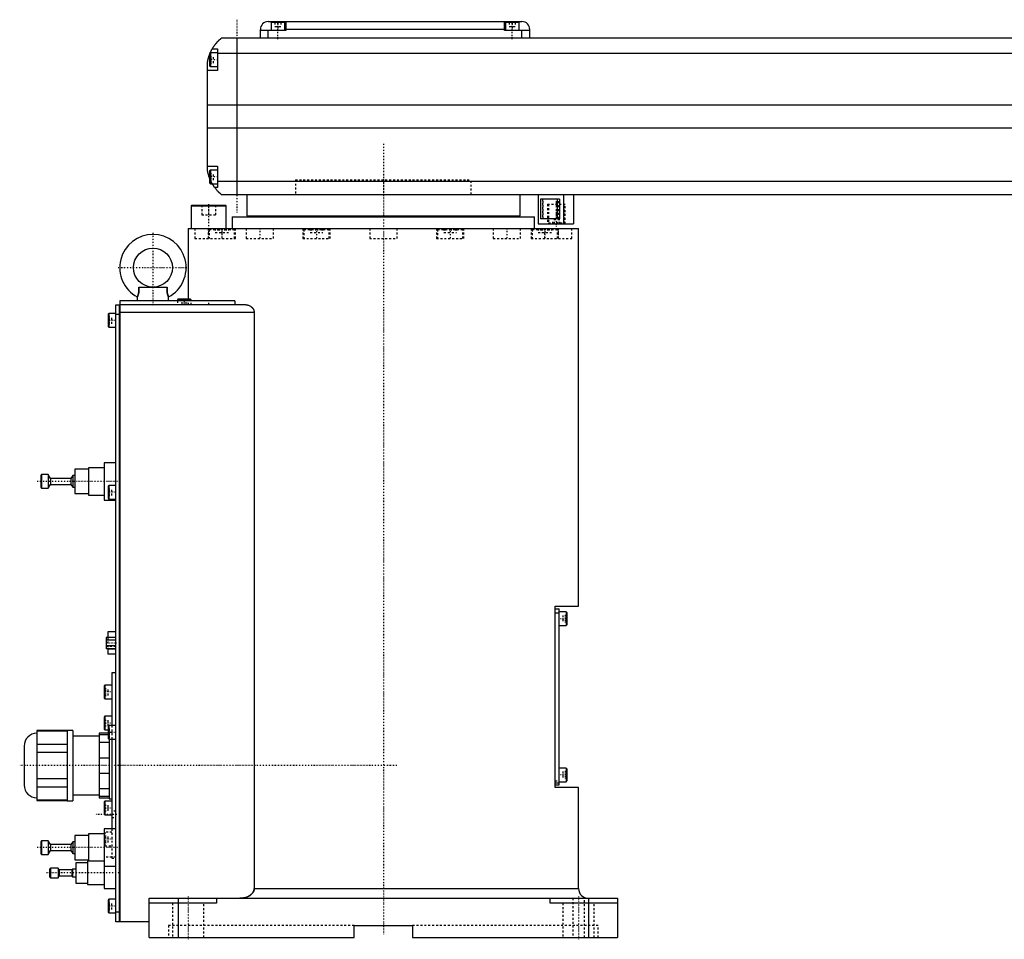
# Model space of a CAD drawing. Extents: x -186 to 906, y -1 to 900.
# Tile 1 of 3: x -186 to 318, y -1 to 470. Entities that reach past the tile are written whole.
import ezdxf

# ---------------------------------------------------------------- set-up
doc = ezdxf.new("R2010")
doc.units = 0
doc.linetypes.add('CENTER', pattern=[1.5, 0.45, -0.5, 0.05, -0.5])
doc.linetypes.add('DASHED', pattern=[2, 1, -1])
for name, color, linetype in [('AM_0', 7, 'CONTINUOUS'), ('AM_3', 7, 'DASHED'), ('AM_7', 7, 'CENTER')]:
    doc.layers.add(name, color=color, linetype=linetype)

msp = doc.modelspace()

# ---------------------------------------------------------------- linework, layer by layer
at = {"layer": 'AM_0', "color": 7, "linetype": 'CONTINUOUS'}
for p, q in [((-59, 469), (71, 469)), ((-54, 469), (-54, 468.5)), ((-50, 469), (-50, 464.5)), ((62, 464.5), (62, 469)), ((66, 469), (66, 468.5)), ((-63, 460.5), (-63, 465)), ((-50, 464.5), (-63, 464.5)), ((-59, 460.5), (-59, 464.5)), ((-57.5, 468.5), (-57.5, 464.5)), ((-50.5, 468.5), (-57.5, 468.5)), ((-50.5, 464.5), (-50.5, 468.5)), ((62, 465), (-50, 465)), ((75, 464.5), (62, 464.5)), ((62.5, 468.5), (62.5, 464.5)), ((69.5, 468.5), (62.5, 468.5)), ((69.5, 464.5), (69.5, 468.5)), ((71, 460.5), (71, 464.5)), ((75, 460.5), (75, 465)), ((517, 460.5), (-83, 460.5)), ((-75, 460.5), (-75, 380.5)), ((-87.65, 455), (-85, 455)), ((-85, 455), (-85, 444)), ((-88.6, 453), (-89, 452.6)), ((-89, 452.6), (-89, 446.4)), ((-85, 453), (-88.6, 453)), ((-88.6, 453), (-88.6, 446)), ((-85, 452.8), (519, 452.8)), ((-90, 392.5), (-90, 448.5)), ((-85, 444), (-90, 444)), ((-89, 446.4), (-88.6, 446)), ((-88.6, 446), (-85, 446)), ((-90, 426.46), (524, 426.46)), ((-90, 414.6), (524, 414.6)), ((-90, 395), (-85, 395)), ((-85, 395), (-85, 384)), ((-88.6, 393), (-89, 392.6)), ((-89, 392.6), (-89, 386.4)), ((-85, 393), (-88.6, 393)), ((-88.6, 393), (-88.6, 386)), ((-89, 386.4), (-88.6, 386)), ((-88.6, 386), (-85, 386)), ((-85, 384), (-86.34, 384)), ((-85, 387.22), (519, 387.22)), ((-83, 380.5), (517, 380.5)), ((-70, 380.5), (-70, 369.5)), ((70, 369.5), (70, 380.5)), ((79.35, 380.5), (79.35, 365.5)), ((92.35, 380.5), (92.35, 365.5)), ((97.35, 380.5), (97.35, 365.5)), ((-98.1, 375), (-98.5, 374.6)), ((-98.5, 374.6), (-98.5, 363)), ((-98.5, 374.6), (-80.5, 374.6)), ((-98.1, 375), (-80.9, 375)), ((-80.5, 374.6), (-80.9, 375)), ((-80.5, 363), (-80.5, 374.6)), ((90.17, 378), (80.74, 378)), ((80.74, 368), (80.74, 378)), ((89.06, 378), (89.06, 368)), ((90.17, 378), (90.17, 368)), ((-77.5, 369), (-77.5, 363)), ((-77.5, 369), (77.5, 369)), ((-70, 369.5), (70, 369.5)), ((-55, 369.5), (-55, 369)), ((55, 369), (55, 369.5)), ((77.5, 363), (77.5, 369)), ((79.35, 365.5), (97.35, 365.5)), ((90.17, 368), (80.74, 368)), ((-100, 363), (-100, 327)), ((-100, 363), (100, 363)), ((100, 169.7), (100, 363)), ((-125.28, 333), (-110.72, 333)), ((-126, 328), (-126, 326)), ((-110, 326), (-110, 328)), ((-137, 8), (-137, 324)), ((-137, 324), (-135.05, 324)), ((-135.05, 8), (-135.05, 324)), ((-135, 323.95), (-135.05, 323.95)), ((-75.99, 326), (-135, 326)), ((-135, 326), (-135, 8)), ((-70.42, 324), (-135, 324)), ((-105.1, 327), (-105.5, 326.6)), ((-105.5, 326.6), (-105.5, 326)), ((-105.5, 326.6), (-98.5, 326.6)), ((-105.1, 327), (-98.9, 327)), ((-98.5, 326.6), (-98.9, 327)), ((-98.5, 326), (-98.5, 326.6)), ((-75.99, 326), (-75.99, 324)), ((-140.6, 319.5), (-141, 319.1)), ((-141, 319.1), (-141, 312.9)), ((-137, 319.5), (-140.6, 319.5)), ((-140.6, 319.5), (-140.6, 312.5)), ((-135.05, 319), (-137, 319)), ((-135, 318.95), (-135.05, 318.95)), ((-66.14, 320), (-135, 320)), ((-66.14, 320), (-66.14, 25)), ((-141, 312.9), (-140.6, 312.5)), ((-140.6, 312.5), (-137, 312.5)), ((-137, 243), (-143, 243)), ((-143, 243), (-143, 224)), ((-151, 239.75), (-158, 239.75)), ((-158, 239.75), (-158, 227.25)), ((-143, 240.5), (-151, 240.5)), ((-151, 240.5), (-151, 226.5)), ((-175, 237), (-175.5, 236.5)), ((-175.5, 236.5), (-175.5, 230.5)), ((-171.7, 237), (-175, 237)), ((-175, 237), (-175, 230)), ((-170.5, 235), (-171.7, 237)), ((-171.7, 237), (-171.7, 230)), ((-171.7, 230), (-170.5, 232)), ((-160, 235), (-170.5, 235)), ((-170.5, 235), (-170.5, 232)), ((-170.5, 232), (-160, 232)), ((-159.1, 236.5), (-160, 235)), ((-160, 235), (-160, 232)), ((-160, 232), (-159.1, 230.5)), ((-158, 236.5), (-159.1, 236.5)), ((-159.1, 236.5), (-159.1, 230.5)), ((-175.5, 230.5), (-175, 230)), ((-175, 230), (-171.7, 230)), ((-159.1, 230.5), (-158, 230.5)), ((-158, 227.25), (-151, 227.25)), ((-140.6, 231.5), (-141, 231.1)), ((-141, 231.1), (-141, 224.9)), ((-137, 231.5), (-140.6, 231.5)), ((-140.6, 231.5), (-140.6, 224.5)), ((-151, 226.5), (-143, 226.5)), ((-143, 224), (-137, 224)), ((-141, 224.9), (-140.6, 224.5)), ((-140.6, 224.5), (-137, 224.5)), ((88, 169.7), (100, 169.7)), ((88, 76.7), (88, 169.7)), ((88, 168.2), (90, 168.2)), ((90, 78.2), (90, 168.2)), ((93.6, 166.7), (90, 166.7)), ((94, 166.3), (93.6, 166.7)), ((93.6, 166.7), (93.6, 159.7)), ((88, 166.2), (90, 166.2)), ((94, 166.3), (94, 160.1)), ((-137, 156.4), (-141.1, 156.4)), ((-141.1, 156.4), (-141.1, 153.59)), ((90, 159.7), (93.6, 159.7)), ((93.6, 159.7), (94, 160.1)), ((-137, 153.59), (-142, 153.59)), ((-142, 153.59), (-142, 147.81)), ((-137, 152.14), (-142, 152.14)), ((-137, 149.26), (-142, 149.26)), ((-137, 147.81), (-142, 147.81)), ((-141.1, 147.81), (-141.1, 145)), ((-137, 147.53), (-141.1, 147.53)), ((-137, 145), (-141.1, 145)), ((-137, 135.5), (-139, 135.5)), ((-139, 135.5), (-139, 108.5)), ((-142.6, 129.17), (-143, 128.77)), ((-143, 128.77), (-143, 122.57)), ((-139, 129.17), (-142.6, 129.17)), ((-142.6, 129.17), (-142.6, 122.17)), ((-143, 122.57), (-142.6, 122.17)), ((-142.6, 122.17), (-139, 122.17)), ((-142.6, 113.25), (-143, 112.85)), ((-143, 112.85), (-143, 106.65)), ((-139, 113.25), (-142.6, 113.25)), ((-142.6, 113.25), (-142.6, 106.25)), ((-159, 106), (-162, 106)), ((-162, 106), (-162, 70)), ((-159, 106), (-159, 70)), ((-143, 106.65), (-142.6, 106.25)), ((-142.6, 106.25), (-141, 106.25)), ((-140.6, 108.5), (-141, 108.1)), ((-141, 108.1), (-141, 101.9)), ((-137, 108.5), (-140.6, 108.5)), ((-140.6, 108.5), (-140.6, 101.5)), ((-162, 105.88), (-177.5, 105.88)), ((-177.5, 105.88), (-177.5, 70.12)), ((-177.5, 105.73), (-162, 105.73)), ((-145.5, 103), (-159, 103)), ((-141, 104.5), (-145.5, 104.5)), ((-145.5, 104.5), (-145.5, 71.5)), ((-145.5, 103.87), (-141, 103.87)), ((-141, 101.9), (-140.6, 101.5)), ((-140.6, 101.5), (-137, 101.5)), ((-140.5, 101.51), (-140.5, 71)), ((-139, 101.5), (-139, 55.5)), ((-184, 98), (-184, 78)), ((-162, 98.85), (-177.5, 98.85)), ((-140.5, 99.84), (-145.5, 99.84)), ((-177.5, 94.88), (-162, 94.88)), ((-145.5, 92.03), (-140.5, 92.03)), ((93.6, 86.7), (90, 86.7)), ((94, 86.3), (93.6, 86.7)), ((93.6, 86.7), (93.6, 79.7)), ((94, 86.3), (94, 80.1)), ((-162, 81.12), (-177.5, 81.12)), ((-140.5, 83.97), (-145.5, 83.97)), ((-177.5, 77.15), (-162, 77.15)), ((-145.5, 76.16), (-140.5, 76.16)), ((88, 79.2), (90, 79.2)), ((88, 78.2), (90, 78.2)), ((100, 76.7), (88, 76.7)), ((90, 79.7), (93.6, 79.7)), ((93.6, 79.7), (94, 80.1)), ((100, 25), (100, 76.7)), ((-159, 73), (-145.5, 73)), ((-140.5, 72.13), (-145.5, 72.13)), ((-145.5, 71.5), (-140.5, 71.5)), ((-140.5, 71), (-139, 71)), ((-162, 70.27), (-177.5, 70.27)), ((-177.5, 70.12), (-162, 70.12)), ((-162, 70), (-159, 70)), ((-142.6, 69.75), (-143, 69.35)), ((-143, 69.35), (-143, 63.15)), ((-139, 69.75), (-142.6, 69.75)), ((-142.6, 69.75), (-142.6, 62.75)), ((-143, 63.15), (-142.6, 62.75)), ((-142.6, 62.75), (-139, 62.75)), ((-137, 55.5), (-143, 55.5)), ((-143, 55.5), (-143, 25)), ((-151, 52.25), (-158, 52.25)), ((-158, 52.25), (-158, 39.75)), ((-143, 53), (-151, 53)), ((-151, 53), (-151, 39)), ((-175, 49.5), (-175.5, 49)), ((-175.5, 49), (-175.5, 43)), ((-171.7, 49.5), (-175, 49.5)), ((-175, 49.5), (-175, 42.5)), ((-170.5, 47.5), (-171.7, 49.5)), ((-171.7, 49.5), (-171.7, 42.5)), ((-160, 47.5), (-170.5, 47.5)), ((-170.5, 47.5), (-170.5, 44.5)), ((-159.1, 49), (-160, 47.5)), ((-160, 47.5), (-160, 44.5)), ((-158, 49), (-159.1, 49)), ((-159.1, 49), (-159.1, 43)), ((-175.5, 43), (-175, 42.5)), ((-175, 42.5), (-171.7, 42.5)), ((-171.7, 42.5), (-170.5, 44.5)), ((-170.5, 44.5), (-160, 44.5)), ((-160, 44.5), (-159.1, 43)), ((-159.1, 43), (-158, 43)), ((-170.5, 35.5), (-171, 35)), ((-166.6, 35.5), (-170.5, 35.5)), ((-170.5, 35.5), (-170.5, 30.5)), ((-166, 34.5), (-166.6, 35.5)), ((-166.6, 35.5), (-166.6, 30.5)), ((-158, 39.75), (-151, 39.75)), ((-151.5, 38.25), (-157.5, 38.25)), ((-157.5, 38.25), (-157.5, 27.75)), ((-143, 39), (-151.5, 39)), ((-151.5, 39), (-151.5, 27)), ((-143, 36.5), (-137, 36.5)), ((-171, 35), (-171, 31)), ((-171, 31), (-170.5, 30.5)), ((-170.5, 30.5), (-166.6, 30.5)), ((-166.6, 30.5), (-166, 31.5)), ((-159.5, 34.5), (-166, 34.5)), ((-166, 34.5), (-166, 31.5)), ((-166, 31.5), (-159.5, 31.5)), ((-159.2, 35), (-159.5, 34.5)), ((-159.5, 34.5), (-159.5, 31.5)), ((-159.5, 31.5), (-159.2, 31)), ((-157.5, 35), (-159.2, 35)), ((-159.2, 35), (-159.2, 31)), ((-159.2, 31), (-157.5, 31)), ((-157.5, 27.75), (-151.5, 27.75)), ((-151.5, 27), (-143, 27)), ((-143, 25), (-137, 25)), ((-66.14, 25), (100, 25)), ((-140.6, 19.5), (-141, 19.1)), ((-141, 19.1), (-141, 12.9)), ((-137, 19.5), (-140.6, 19.5)), ((-140.6, 19.5), (-140.6, 12.5)), ((-120, 20), (120, 20)), ((-120, 0), (-120, 20)), ((-85.5, 17.5), (-120, 17.5)), ((-105, 20), (-105, 0)), ((-85.5, 20), (-85.5, 17.5)), ((85.5, 17.5), (85.5, 20)), ((120, 17.5), (85.5, 17.5)), ((105, 20), (105, 0)), ((120, 20), (120, 0)), ((-141, 12.9), (-140.6, 12.5)), ((-140.6, 12.5), (-137, 12.5)), ((-137, 13), (-135.05, 13)), ((-135, 13.05), (-135.05, 13.05)), ((-135.05, 8), (-137, 8)), ((-135, 8.05), (-135.05, 8.05)), ((-120, 8), (-135, 8)), ((-15, 6), (15, 6)), ((-15, 0), (-15, 6)), ((15, 6), (15, 0)), ((-120, 0), (-15, 0)), ((15, 0), (120, 0))]:
    msp.add_line(p, q, dxfattribs=at)
for points in [[(-87.65, 455, 0), (-87.62, 455.05, 0), (-87.57, 455.14, 0), (-87.52, 455.23, 0), (-87.49, 455.27, 0), (-87.46, 455.32, 0), (-87.41, 455.41, 0), (-87.35, 455.5, 0), (-87.3, 455.59, 0), (-87.24, 455.68, 0), (-87.19, 455.76, 0), (-87.16, 455.81, 0), (-87.13, 455.85, 0), (-87.07, 455.94, 0), (-87.02, 456.03, 0), (-86.96, 456.11, 0), (-86.9, 456.2, 0), (-86.85, 456.28, 0), (-86.82, 456.33, 0), (-86.79, 456.37, 0), (-86.73, 456.45, 0), (-86.67, 456.53, 0), (-86.64, 456.58, 0), (-86.62, 456.62, 0), (-86.56, 456.7, 0), (-86.5, 456.78, 0), (-86.47, 456.82, 0), (-86.44, 456.86, 0), (-86.38, 456.94, 0), (-86.33, 457.01, 0), (-86.27, 457.09, 0), (-86.21, 457.17, 0), (-86.15, 457.24, 0), (-86.12, 457.28, 0), (-86.1, 457.32, 0), (-86.04, 457.39, 0), (-85.98, 457.46, 0), (-85.92, 457.54, 0), (-85.87, 457.61, 0), (-85.81, 457.68, 0), (-85.78, 457.71, 0), (-85.75, 457.75, 0), (-85.69, 457.82, 0), (-85.64, 457.89, 0), (-85.58, 457.95, 0), (-85.52, 458.02, 0), (-85.47, 458.08, 0), (-85.44, 458.12, 0), (-85.41, 458.15, 0), (-85.36, 458.21, 0), (-85.3, 458.28, 0), (-85.25, 458.34, 0), (-85.19, 458.4, 0), (-85.14, 458.46, 0), (-85.11, 458.49, 0), (-85.08, 458.52, 0), (-85.03, 458.58, 0), (-84.97, 458.64, 0), (-84.92, 458.7, 0), (-84.87, 458.75, 0), (-84.81, 458.81, 0), (-84.79, 458.84, 0), (-84.76, 458.87, 0), (-84.71, 458.92, 0), (-84.66, 458.98, 0), (-84.63, 459, 0), (-84.6, 459.03, 0), (-84.55, 459.08, 0), (-84.5, 459.13, 0), (-84.48, 459.16, 0), (-84.45, 459.18, 0), (-84.4, 459.23, 0), (-84.35, 459.28, 0), (-84.3, 459.33, 0), (-84.25, 459.38, 0), (-84.2, 459.43, 0), (-84.18, 459.45, 0), (-84.16, 459.47, 0), (-84.11, 459.52, 0), (-84.06, 459.56, 0), (-84.02, 459.61, 0), (-83.97, 459.65, 0), (-83.93, 459.69, 0), (-83.9, 459.71, 0), (-83.88, 459.73, 0), (-83.84, 459.77, 0), (-83.8, 459.81, 0), (-83.75, 459.85, 0), (-83.71, 459.88, 0), (-83.67, 459.92, 0), (-83.66, 459.94, 0), (-83.64, 459.95, 0), (-83.6, 459.99, 0), (-83.56, 460.02, 0), (-83.53, 460.05, 0), (-83.49, 460.08, 0), (-83.46, 460.11, 0), (-83.44, 460.13, 0), (-83.43, 460.14, 0), (-83.39, 460.17, 0), (-83.36, 460.19, 0), (-83.34, 460.22, 0), (-83.31, 460.24, 0), (-83.28, 460.27, 0), (-83.27, 460.28, 0), (-83.25, 460.29, 0), (-83.23, 460.31, 0), (-83.21, 460.33, 0), (-83.2, 460.34, 0), (-83.18, 460.35, 0), (-83.16, 460.36, 0), (-83.14, 460.38, 0), (-83.13, 460.39, 0), (-83.13, 460.4, 0), (-83.11, 460.41, 0), (-83.09, 460.42, 0), (-83.08, 460.44, 0), (-83.06, 460.45, 0), (-83.05, 460.46, 0), (-83.05, 460.46, 0), (-83.04, 460.47, 0), (-83.03, 460.47, 0), (-83.02, 460.48, 0), (-83.02, 460.49, 0), (-83.01, 460.49, 0), (-83.01, 460.49, 0), (-83.01, 460.5, 0), (-83, 460.5, 0), (-83, 460.5, 0), (-83, 460.5, 0), (-83, 460.5, 0)], [(-88.69, 452.91, 0), (-88.65, 453.01, 0), (-88.56, 453.21, 0), (-88.47, 453.4, 0), (-88.43, 453.49, 0), (-88.39, 453.58, 0), (-88.31, 453.76, 0), (-88.22, 453.92, 0), (-88.14, 454.08, 0), (-88.07, 454.23, 0), (-88, 454.36, 0), (-87.96, 454.43, 0), (-87.93, 454.49, 0), (-87.87, 454.6, 0), (-87.82, 454.7, 0), (-87.77, 454.79, 0), (-87.73, 454.86, 0), (-87.7, 454.91, 0), (-87.68, 454.94, 0), (-87.67, 454.96, 0), (-87.66, 454.98, 0), (-87.65, 455, 0), (-87.65, 455, 0)], [(-90, 448.5, 0), (-89.98, 448.61, 0), (-89.94, 448.82, 0), (-89.9, 449.03, 0), (-89.88, 449.13, 0), (-89.86, 449.23, 0), (-89.81, 449.44, 0), (-89.77, 449.64, 0), (-89.72, 449.85, 0), (-89.66, 450.05, 0), (-89.61, 450.26, 0), (-89.58, 450.36, 0), (-89.55, 450.46, 0), (-89.49, 450.67, 0), (-89.43, 450.87, 0), (-89.37, 451.08, 0), (-89.31, 451.28, 0), (-89.24, 451.48, 0), (-89.21, 451.57, 0), (-89.17, 451.67, 0), (-89.1, 451.86, 0), (-89.03, 452.05, 0), (-89, 452.14, 0)], [(-89, 388.86, 0), (-89.04, 388.96, 0), (-89.11, 389.16, 0), (-89.18, 389.36, 0), (-89.22, 389.46, 0), (-89.25, 389.56, 0), (-89.32, 389.76, 0), (-89.38, 389.97, 0), (-89.45, 390.18, 0), (-89.51, 390.39, 0), (-89.57, 390.59, 0), (-89.6, 390.7, 0), (-89.63, 390.8, 0), (-89.68, 391.01, 0), (-89.73, 391.22, 0), (-89.78, 391.43, 0), (-89.83, 391.63, 0), (-89.87, 391.83, 0), (-89.89, 391.93, 0), (-89.91, 392.03, 0), (-89.95, 392.22, 0), (-89.98, 392.41, 0), (-90, 392.5, 0)], [(-86.34, 384, 0), (-86.34, 384, 0), (-86.35, 384.02, 0), (-86.37, 384.04, 0), (-86.38, 384.06, 0), (-86.4, 384.08, 0), (-86.44, 384.14, 0), (-86.49, 384.21, 0), (-86.55, 384.29, 0), (-86.62, 384.39, 0), (-86.7, 384.5, 0), (-86.74, 384.56, 0), (-86.78, 384.62, 0), (-86.87, 384.75, 0), (-86.96, 384.89, 0), (-87.06, 385.04, 0), (-87.16, 385.2, 0), (-87.27, 385.36, 0), (-87.32, 385.45, 0), (-87.37, 385.53, 0), (-87.48, 385.71, 0), (-87.59, 385.9, 0), (-87.65, 386, 0)], [(-83, 380.5, 0), (-83, 380.5, 0), (-83.01, 380.51, 0), (-83.02, 380.51, 0), (-83.02, 380.52, 0), (-83.03, 380.52, 0), (-83.03, 380.52, 0), (-83.04, 380.53, 0), (-83.04, 380.54, 0), (-83.05, 380.54, 0), (-83.06, 380.55, 0), (-83.07, 380.56, 0), (-83.07, 380.56, 0), (-83.08, 380.57, 0), (-83.09, 380.57, 0), (-83.1, 380.58, 0), (-83.11, 380.59, 0), (-83.11, 380.59, 0), (-83.13, 380.61, 0), (-83.14, 380.62, 0), (-83.15, 380.62, 0), (-83.16, 380.63, 0), (-83.17, 380.64, 0), (-83.19, 380.66, 0), (-83.21, 380.67, 0), (-83.22, 380.69, 0), (-83.24, 380.7, 0), (-83.25, 380.71, 0), (-83.26, 380.72, 0), (-83.28, 380.74, 0), (-83.3, 380.75, 0), (-83.32, 380.77, 0), (-83.35, 380.79, 0), (-83.37, 380.81, 0), (-83.38, 380.82, 0), (-83.39, 380.83, 0), (-83.42, 380.85, 0), (-83.44, 380.87, 0), (-83.47, 380.9, 0), (-83.49, 380.92, 0), (-83.52, 380.94, 0), (-83.54, 380.96, 0), (-83.55, 380.97, 0), (-83.58, 380.99, 0), (-83.61, 381.02, 0), (-83.64, 381.05, 0), (-83.67, 381.07, 0), (-83.7, 381.1, 0), (-83.71, 381.11, 0), (-83.73, 381.13, 0), (-83.76, 381.16, 0), (-83.79, 381.19, 0), (-83.83, 381.22, 0), (-83.86, 381.25, 0), (-83.89, 381.28, 0), (-83.91, 381.3, 0), (-83.93, 381.31, 0), (-83.96, 381.35, 0), (-84, 381.38, 0), (-84.02, 381.4, 0), (-84.04, 381.41, 0), (-84.07, 381.45, 0), (-84.11, 381.48, 0), (-84.13, 381.5, 0), (-84.15, 381.52, 0), (-84.19, 381.56, 0), (-84.22, 381.59, 0), (-84.26, 381.63, 0), (-84.3, 381.67, 0), (-84.34, 381.71, 0), (-84.36, 381.73, 0), (-84.38, 381.75, 0), (-84.42, 381.79, 0), (-84.46, 381.83, 0), (-84.6, 381.97, 0), (-84.86, 382.23, 0), (-85.11, 382.51, 0), (-85.38, 382.81, 0), (-85.51, 382.97, 0), (-85.65, 383.13, 0), (-85.92, 383.46, 0), (-86.2, 383.82, 0), (-86.34, 384, 0)], [(-125.28, 333, 0), (-125.26, 332.81, 0), (-125.24, 332.58, 0), (-125.23, 332.51, 0), (-125.23, 332.45, 0), (-125.23, 332.42, 0), (-125.22, 332.38, 0), (-125.22, 332.32, 0), (-125.22, 332.25, 0), (-125.21, 332.18, 0), (-125.21, 332.12, 0), (-125.2, 332.05, 0), (-125.2, 332.02, 0), (-125.2, 331.99, 0), (-125.2, 331.92, 0), (-125.2, 331.85, 0), (-125.2, 331.82, 0), (-125.2, 331.79, 0), (-125.19, 331.72, 0), (-125.19, 331.65, 0), (-125.19, 331.62, 0), (-125.19, 331.59, 0), (-125.19, 331.52, 0), (-125.19, 331.45, 0), (-125.2, 331.39, 0), (-125.2, 331.32, 0), (-125.2, 331.26, 0), (-125.2, 331.22, 0), (-125.2, 331.19, 0), (-125.2, 331.12, 0), (-125.21, 331.06, 0), (-125.21, 330.99, 0), (-125.22, 330.93, 0), (-125.22, 330.86, 0), (-125.22, 330.83, 0), (-125.23, 330.8, 0), (-125.23, 330.73, 0), (-125.24, 330.67, 0), (-125.24, 330.61, 0), (-125.25, 330.54, 0), (-125.26, 330.48, 0), (-125.26, 330.45, 0), (-125.27, 330.42, 0), (-125.28, 330.35, 0), (-125.28, 330.29, 0), (-125.29, 330.23, 0), (-125.3, 330.17, 0), (-125.31, 330.11, 0), (-125.32, 330.08, 0), (-125.32, 330.05, 0), (-125.34, 329.99, 0), (-125.35, 329.93, 0), (-125.36, 329.87, 0), (-125.37, 329.81, 0), (-125.38, 329.76, 0), (-125.39, 329.73, 0), (-125.4, 329.7, 0), (-125.41, 329.64, 0), (-125.42, 329.59, 0), (-125.43, 329.56, 0), (-125.44, 329.53, 0), (-125.45, 329.48, 0), (-125.46, 329.43, 0), (-125.47, 329.4, 0), (-125.48, 329.37, 0), (-125.49, 329.32, 0), (-125.51, 329.27, 0), (-125.52, 329.22, 0), (-125.54, 329.17, 0), (-125.55, 329.12, 0), (-125.56, 329.1, 0), (-125.57, 329.08, 0), (-125.58, 329.03, 0), (-125.6, 328.99, 0), (-125.61, 328.94, 0), (-125.63, 328.9, 0), (-125.64, 328.85, 0), (-125.65, 328.83, 0), (-125.66, 328.81, 0), (-125.67, 328.77, 0), (-125.69, 328.73, 0), (-125.7, 328.69, 0), (-125.72, 328.66, 0), (-125.73, 328.62, 0), (-125.74, 328.6, 0), (-125.74, 328.58, 0), (-125.76, 328.55, 0), (-125.77, 328.51, 0), (-125.78, 328.48, 0), (-125.8, 328.45, 0), (-125.81, 328.42, 0), (-125.82, 328.4, 0), (-125.82, 328.39, 0), (-125.83, 328.36, 0), (-125.85, 328.33, 0), (-125.86, 328.31, 0), (-125.87, 328.28, 0), (-125.88, 328.26, 0), (-125.89, 328.25, 0), (-125.89, 328.23, 0), (-125.9, 328.21, 0), (-125.91, 328.19, 0), (-125.91, 328.18, 0), (-125.92, 328.17, 0), (-125.93, 328.15, 0), (-125.94, 328.13, 0), (-125.94, 328.13, 0), (-125.94, 328.12, 0), (-125.95, 328.1, 0), (-125.96, 328.09, 0), (-125.96, 328.07, 0), (-125.97, 328.06, 0), (-125.98, 328.05, 0), (-125.98, 328.05, 0), (-125.98, 328.04, 0), (-125.98, 328.03, 0), (-125.99, 328.02, 0), (-125.99, 328.02, 0), (-125.99, 328.01, 0), (-126, 328.01, 0), (-126, 328.01, 0), (-126, 328, 0), (-126, 328, 0), (-126, 328, 0), (-126, 328, 0)], [(-110, 328, 0), (-110, 328, 0), (-110, 328, 0), (-110, 328, 0), (-110, 328.01, 0), (-110, 328.01, 0), (-110.01, 328.01, 0), (-110.01, 328.02, 0), (-110.01, 328.02, 0), (-110.02, 328.03, 0), (-110.02, 328.04, 0), (-110.02, 328.05, 0), (-110.02, 328.05, 0), (-110.03, 328.06, 0), (-110.04, 328.07, 0), (-110.04, 328.09, 0), (-110.05, 328.1, 0), (-110.06, 328.12, 0), (-110.06, 328.13, 0), (-110.06, 328.13, 0), (-110.07, 328.15, 0), (-110.08, 328.17, 0), (-110.09, 328.18, 0), (-110.09, 328.19, 0), (-110.1, 328.21, 0), (-110.11, 328.23, 0), (-110.11, 328.25, 0), (-110.12, 328.26, 0), (-110.13, 328.28, 0), (-110.14, 328.31, 0), (-110.15, 328.33, 0), (-110.17, 328.36, 0), (-110.18, 328.39, 0), (-110.18, 328.4, 0), (-110.19, 328.42, 0), (-110.2, 328.45, 0), (-110.22, 328.48, 0), (-110.23, 328.51, 0), (-110.24, 328.55, 0), (-110.26, 328.58, 0), (-110.26, 328.6, 0), (-110.27, 328.62, 0), (-110.28, 328.66, 0), (-110.3, 328.69, 0), (-110.31, 328.73, 0), (-110.33, 328.77, 0), (-110.34, 328.81, 0), (-110.35, 328.83, 0), (-110.36, 328.85, 0), (-110.37, 328.9, 0), (-110.39, 328.94, 0), (-110.4, 328.99, 0), (-110.42, 329.03, 0), (-110.43, 329.08, 0), (-110.44, 329.1, 0), (-110.45, 329.12, 0), (-110.46, 329.17, 0), (-110.48, 329.22, 0), (-110.49, 329.27, 0), (-110.51, 329.32, 0), (-110.52, 329.37, 0), (-110.53, 329.4, 0), (-110.54, 329.43, 0), (-110.55, 329.48, 0), (-110.56, 329.53, 0), (-110.57, 329.56, 0), (-110.58, 329.59, 0), (-110.59, 329.64, 0), (-110.6, 329.7, 0), (-110.61, 329.73, 0), (-110.62, 329.75, 0), (-110.63, 329.81, 0), (-110.64, 329.87, 0), (-110.65, 329.93, 0), (-110.66, 329.99, 0), (-110.68, 330.05, 0), (-110.68, 330.08, 0), (-110.69, 330.11, 0), (-110.7, 330.17, 0), (-110.71, 330.23, 0), (-110.72, 330.29, 0), (-110.72, 330.35, 0), (-110.73, 330.42, 0), (-110.74, 330.45, 0), (-110.74, 330.48, 0), (-110.75, 330.54, 0), (-110.76, 330.61, 0), (-110.76, 330.67, 0), (-110.77, 330.73, 0), (-110.77, 330.8, 0), (-110.78, 330.83, 0), (-110.78, 330.86, 0), (-110.78, 330.93, 0), (-110.79, 330.99, 0), (-110.79, 331.06, 0), (-110.8, 331.12, 0), (-110.8, 331.19, 0), (-110.8, 331.22, 0), (-110.8, 331.26, 0), (-110.8, 331.32, 0), (-110.8, 331.39, 0), (-110.81, 331.46, 0), (-110.81, 331.52, 0), (-110.81, 331.59, 0), (-110.81, 331.62, 0), (-110.81, 331.65, 0), (-110.81, 331.72, 0), (-110.8, 331.79, 0), (-110.8, 331.82, 0), (-110.8, 331.85, 0), (-110.8, 331.92, 0), (-110.8, 331.99, 0), (-110.8, 332.02, 0), (-110.8, 332.05, 0), (-110.79, 332.12, 0), (-110.79, 332.19, 0), (-110.78, 332.25, 0), (-110.78, 332.32, 0), (-110.78, 332.38, 0), (-110.77, 332.42, 0), (-110.77, 332.45, 0), (-110.77, 332.51, 0), (-110.76, 332.58, 0), (-110.74, 332.81, 0), (-110.72, 333, 0)], [(-70.42, 324, 0), (-70.27, 324, 0), (-69.97, 323.98, 0), (-69.66, 323.93, 0), (-69.5, 323.9, 0), (-69.34, 323.86, 0), (-69.03, 323.76, 0), (-68.72, 323.64, 0), (-68.41, 323.5, 0), (-68.12, 323.33, 0), (-67.83, 323.14, 0), (-67.69, 323.03, 0), (-67.67, 323.01, 0), (-67.62, 322.98, 0), (-67.58, 322.94, 0), (-67.55, 322.92, 0), (-67.53, 322.9, 0), (-67.49, 322.86, 0), (-67.45, 322.83, 0), (-67.4, 322.79, 0), (-67.36, 322.75, 0), (-67.32, 322.7, 0), (-67.3, 322.68, 0), (-67.28, 322.66, 0), (-67.24, 322.62, 0), (-67.2, 322.58, 0), (-67.16, 322.53, 0), (-67.12, 322.49, 0), (-67.08, 322.44, 0), (-67.06, 322.42, 0), (-67.04, 322.4, 0), (-67, 322.35, 0), (-66.96, 322.3, 0), (-66.92, 322.25, 0), (-66.88, 322.2, 0), (-66.84, 322.14, 0), (-66.83, 322.12, 0), (-66.81, 322.09, 0), (-66.77, 322.04, 0), (-66.74, 321.98, 0), (-66.7, 321.93, 0), (-66.67, 321.87, 0), (-66.63, 321.81, 0), (-66.62, 321.78, 0), (-66.6, 321.75, 0), (-66.57, 321.69, 0), (-66.54, 321.63, 0), (-66.51, 321.57, 0), (-66.48, 321.51, 0), (-66.45, 321.45, 0), (-66.44, 321.42, 0), (-66.42, 321.39, 0), (-66.4, 321.32, 0), (-66.37, 321.26, 0), (-66.36, 321.23, 0), (-66.35, 321.19, 0), (-66.33, 321.13, 0), (-66.31, 321.06, 0), (-66.3, 321.03, 0), (-66.29, 321, 0), (-66.27, 320.93, 0), (-66.25, 320.86, 0), (-66.23, 320.79, 0), (-66.22, 320.73, 0), (-66.21, 320.66, 0), (-66.2, 320.62, 0), (-66.19, 320.59, 0), (-66.18, 320.52, 0), (-66.17, 320.45, 0), (-66.16, 320.38, 0), (-66.16, 320.31, 0), (-66.15, 320.24, 0), (-66.15, 320.21, 0), (-66.15, 320.17, 0), (-66.15, 320.1, 0), (-66.14, 320.03, 0), (-66.14, 320, 0)], [(-66.14, 25, 0), (-66.14, 24.96, 0), (-66.15, 24.87, 0), (-66.15, 24.78, 0), (-66.15, 24.74, 0), (-66.16, 24.69, 0), (-66.17, 24.6, 0), (-66.18, 24.51, 0), (-66.19, 24.42, 0), (-66.21, 24.33, 0), (-66.23, 24.24, 0), (-66.24, 24.2, 0), (-66.25, 24.15, 0), (-66.28, 24.06, 0), (-66.3, 23.98, 0), (-66.33, 23.89, 0), (-66.36, 23.8, 0), (-66.4, 23.72, 0), (-66.41, 23.68, 0), (-66.43, 23.63, 0), (-66.47, 23.55, 0), (-66.5, 23.47, 0), (-66.52, 23.43, 0), (-66.54, 23.4, 0), (-66.58, 23.32, 0), (-66.62, 23.24, 0), (-66.65, 23.21, 0), (-66.67, 23.17, 0), (-66.71, 23.09, 0), (-66.76, 23.02, 0), (-66.81, 22.94, 0), (-66.86, 22.87, 0), (-66.92, 22.79, 0), (-66.94, 22.76, 0), (-66.97, 22.72, 0), (-67.03, 22.65, 0), (-67.09, 22.58, 0), (-67.15, 22.51, 0), (-67.21, 22.44, 0), (-67.27, 22.37, 0), (-67.3, 22.33, 0), (-67.33, 22.3, 0), (-67.4, 22.23, 0), (-67.46, 22.17, 0), (-67.53, 22.11, 0), (-67.6, 22.04, 0), (-67.66, 21.98, 0), (-67.7, 21.95, 0), (-67.73, 21.92, 0), (-67.8, 21.87, 0), (-67.87, 21.81, 0), (-67.93, 21.76, 0), (-68, 21.71, 0), (-68.07, 21.65, 0), (-68.11, 21.63, 0), (-68.14, 21.6, 0), (-68.21, 21.55, 0), (-68.29, 21.5, 0), (-68.36, 21.45, 0), (-68.44, 21.4, 0), (-68.51, 21.35, 0), (-68.55, 21.33, 0), (-68.59, 21.3, 0), (-68.67, 21.26, 0), (-68.75, 21.21, 0), (-68.79, 21.19, 0), (-68.83, 21.16, 0), (-68.91, 21.12, 0), (-68.99, 21.07, 0), (-69.03, 21.05, 0), (-69.07, 21.03, 0), (-69.16, 20.99, 0), (-69.24, 20.95, 0), (-69.53, 20.81, 0), (-70.04, 20.6, 0), (-70.53, 20.44, 0), (-71.05, 20.3, 0), (-71.59, 20.18, 0), (-71.86, 20.13, 0), (-72.14, 20.09, 0), (-72.69, 20.03, 0), (-73.23, 20, 0), (-73.48, 20, 0)]]:
    msp.add_polyline3d(points, dxfattribs=at)
msp.add_circle((-118, 343), 10, dxfattribs=at)
for centre, radius, start, end in [((-59, 465), 4, 90, 180), ((71, 465), 4, 0, 90), ((-118, 343), 17, 298.0725, 241.9275), ((-177.5, 98), 6.5, 90, 180), ((-177.5, 78), 6.5, 180, 270), ((105, 25), 5, 180, 270)]:
    msp.add_arc(centre, radius, start, end, dxfattribs=at)
at = {"layer": 'AM_3', "color": 6, "linetype": 'DASHED'}
for p, q in [((-55.5, 468.5), (-55.5, 466.5)), ((-55.5, 466.5), (-52.5, 466.5)), ((-54, 468.5), (-54, 464.5)), ((-52.5, 468.5), (-52.5, 466.5)), ((64.5, 468.5), (64.5, 466.5)), ((64.5, 466.5), (67.5, 466.5)), ((66, 468.5), (66, 464.5)), ((67.5, 468.5), (67.5, 466.5)), ((-89, 451.23), (-87, 451.23)), ((-89, 450.37), (-87, 450.37)), ((-87, 447.77), (-87, 451.23)), ((-89, 448.63), (-87, 448.63)), ((-89, 447.77), (-87, 447.77)), ((-89, 391.23), (-87, 391.23)), ((-89, 390.37), (-87, 390.37)), ((-89, 388.63), (-87, 388.63)), ((-87, 387.77), (-87, 391.23)), ((-89, 387.77), (-87, 387.77)), ((-45, 388), (-45, 380.5)), ((-45, 388), (45, 388)), ((-45, 388), (-45, 380.5)), ((-45, 388), (45, 388)), ((45, 380.5), (45, 388)), ((45, 380.5), (45, 388)), ((-93, 375), (-93, 370)), ((-89.5, 375), (-89.5, 370)), ((-86, 375), (-86, 370)), ((80.42, 378), (80.42, 368)), ((80.74, 378), (80.42, 378)), ((81.53, 378), (81.53, 368)), ((81.85, 368), (81.85, 378)), ((84.1, 375.5), (84.1, 365.5)), ((84.1, 375.5), (93.1, 375.5)), ((84.6, 375.5), (84.6, 365.9)), ((88.74, 368), (88.74, 378)), ((89.85, 368), (89.85, 378)), ((92.6, 365.9), (92.6, 375.5)), ((93.1, 365.5), (93.1, 375.5)), ((-93, 370), (-86, 370)), ((80.74, 368), (80.42, 368)), ((84.6, 365.9), (85, 365.5)), ((84.6, 365.9), (92.6, 365.9)), ((86.87, 365.5), (86.87, 367.5)), ((90.33, 367.5), (86.87, 367.5)), ((87.73, 365.5), (87.73, 367.5)), ((89.47, 365.5), (89.47, 367.5)), ((90.33, 365.5), (90.33, 367.5)), ((92.2, 365.5), (92.6, 365.9)), ((-96.5, 363), (-96.5, 358)), ((-89.69, 363), (-89.69, 358)), ((-88.79, 363), (-89.19, 362.6)), ((-89.19, 362.6), (-89.19, 358)), ((-89.19, 362.6), (-76.19, 362.6)), ((-86.12, 363), (-86.12, 361)), ((-86.12, 361), (-79.25, 361)), ((-84.8, 363), (-84.8, 361)), ((-84.01, 363), (-84.01, 361)), ((-82.5, 358), (-82.5, 363)), ((-81.36, 363), (-81.36, 361)), ((-80.58, 363), (-80.58, 361)), ((-79.25, 363), (-79.25, 361)), ((-76.19, 362.6), (-76.59, 363)), ((-76.19, 358), (-76.19, 362.6)), ((-75.69, 358), (-75.69, 363)), ((-70.29, 363), (-70.29, 358)), ((-56.29, 358), (-56.29, 363)), ((-41.25, 363), (-41.25, 358)), ((-40.35, 363), (-40.75, 362.6)), ((-40.75, 362.6), (-40.75, 358)), ((-40.75, 362.6), (-27.75, 362.6)), ((-37.45, 363), (-37.45, 361)), ((-37.45, 361), (-31.05, 361)), ((-37, 363), (-37, 361)), ((-34.7, 363), (-34.7, 361)), ((-33.8, 363), (-33.8, 361)), ((-31.5, 363), (-31.5, 361)), ((-31.05, 363), (-31.05, 361)), ((-27.75, 362.6), (-28.15, 363)), ((-27.75, 358), (-27.75, 362.6)), ((-27.25, 358), (-27.25, 363)), ((-7, 363), (-7, 358)), ((7, 358), (7, 363)), ((27.25, 363), (27.25, 358)), ((28.15, 363), (27.75, 362.6)), ((27.75, 362.6), (27.75, 358)), ((27.75, 362.6), (40.75, 362.6)), ((31.05, 363), (31.05, 361)), ((31.05, 361), (37.45, 361)), ((31.5, 363), (31.5, 361)), ((33.8, 363), (33.8, 361)), ((34.7, 363), (34.7, 361)), ((37, 363), (37, 361)), ((37.45, 363), (37.45, 361)), ((40.75, 362.6), (40.35, 363)), ((40.75, 358), (40.75, 362.6)), ((41.25, 358), (41.25, 363)), ((56.29, 363), (56.29, 358)), ((70.29, 358), (70.29, 363)), ((75.69, 363), (75.69, 358)), ((76.59, 363), (76.19, 362.6)), ((76.19, 362.6), (76.19, 358)), ((76.19, 362.6), (89.19, 362.6)), ((79.25, 363), (79.25, 361)), ((79.25, 361), (86.12, 361)), ((80.58, 363), (80.58, 361)), ((81.36, 363), (81.36, 361)), ((82.5, 363), (82.5, 358)), ((84.01, 363), (84.01, 361)), ((84.8, 363), (84.8, 361)), ((86.12, 363), (86.12, 361)), ((89.19, 362.6), (88.79, 363)), ((89.19, 358), (89.19, 362.6)), ((89.69, 358), (89.69, 363)), ((96.5, 358), (96.5, 363)), ((-96.5, 358), (-75.69, 358)), ((-70.29, 358), (-56.29, 358)), ((-41.25, 358), (-27.25, 358)), ((-7, 358), (7, 358)), ((27.25, 358), (41.25, 358)), ((56.29, 358), (70.29, 358)), ((75.69, 358), (96.5, 358)), ((-105.5, 326), (-105.5, 324)), ((-103.5, 327), (-103.5, 325)), ((-103.5, 325), (-100.5, 325)), ((-102, 327), (-102, 325)), ((-100.5, 327), (-100.5, 325)), ((-100, 327), (-100, 324)), ((-98.5, 324), (-98.5, 326)), ((-89.3, 324), (-89.3, 326)), ((-141, 317.73), (-139, 317.73)), ((-139, 314.27), (-139, 317.73)), ((-141, 316.87), (-139, 316.87)), ((-141, 315.13), (-139, 315.13)), ((-141, 314.27), (-139, 314.27)), ((-141, 229.73), (-139, 229.73)), ((-141, 228.87), (-139, 228.87)), ((-141, 227.13), (-139, 227.13)), ((-139, 226.27), (-139, 229.73)), ((-141, 226.27), (-139, 226.27)), ((94, 164.93), (92, 164.93)), ((92, 164.93), (92, 161.47)), ((94, 164.07), (92, 164.07)), ((94, 162.33), (92, 162.33)), ((94, 161.47), (92, 161.47)), ((-137, 152.25), (-142, 152.25)), ((-141.1, 153.59), (-141.1, 147.81)), ((-137, 152.13), (-141.1, 152.13)), ((-142, 149.15), (-137, 149.15)), ((-143, 127.4), (-141, 127.4)), ((-143, 126.54), (-141, 126.54)), ((-141, 123.94), (-141, 127.4)), ((-143, 124.81), (-141, 124.81)), ((-143, 123.94), (-141, 123.94)), ((-143, 111.25), (-141, 111.25)), ((-141, 108.25), (-141, 111.25)), ((-143, 109.75), (-141, 109.75)), ((-143, 108.25), (-141, 108.25)), ((-141, 106.73), (-139, 106.73)), ((-141, 106.25), (-139, 106.25)), ((-139, 108.5), (-139, 101.5)), ((-141, 105.87), (-139, 105.87)), ((-140.5, 104.5), (-141, 104.5)), ((-141, 104.13), (-139, 104.13)), ((-141, 103.87), (-140.5, 103.87)), ((-141, 103.27), (-139, 103.27)), ((-139, 105), (-140.5, 105)), ((-140.5, 105), (-140.5, 101.51)), ((94, 84.93), (92, 84.93)), ((92, 84.93), (92, 81.47)), ((94, 84.07), (92, 84.07)), ((94, 82.33), (92, 82.33)), ((94, 81.47), (92, 81.47)), ((88, 80.2), (90, 80.2)), ((-143, 67.75), (-141, 67.75)), ((-143, 66.25), (-141, 66.25)), ((-141, 64.75), (-141, 67.75)), ((-143, 64.75), (-141, 64.75)), ((-137, 64.65), (-139, 64.65)), ((-139, 61.35), (-137, 61.35)), ((-139, 55.5), (-139, 40.5)), ((-142.6, 53.83), (-143, 53.43)), ((-143, 52.06), (-141, 52.06)), ((-143, 51.19), (-141, 51.19)), ((-139, 53.83), (-142.6, 53.83)), ((-142.6, 53.83), (-142.6, 46.83)), ((-141, 48.6), (-141, 52.06)), ((-143, 49.46), (-141, 49.46)), ((-143, 48.6), (-141, 48.6)), ((-143, 47.23), (-142.6, 46.83)), ((-142.6, 46.83), (-139, 46.83)), ((-137, 41), (-143, 41)), ((-139, 40.5), (-137, 40.5)), ((-141, 17.73), (-139, 17.73)), ((-141, 16.87), (-139, 16.87)), ((-141, 15.13), (-139, 15.13)), ((-139, 14.27), (-139, 17.73)), ((-108, 17.5), (-108, 0)), ((-92, 0), (-92, 17.5)), ((92, 17.5), (92, 0)), ((97, 20), (97, 0)), ((103, 0), (103, 20)), ((108, 0), (108, 17.5)), ((-141, 14.27), (-139, 14.27)), ((-110, 6), (-110, 0)), ((-15, 6), (-110, 6)), ((110, 6), (15, 6)), ((110, 0), (110, 6))]:
    msp.add_line(p, q, dxfattribs=at)
for points in [[(-89, 452.14, 0), (-88.95, 452.28, 0), (-88.84, 452.54, 0), (-88.74, 452.79, 0), (-88.69, 452.91, 0)], [(-87.65, 386, 0), (-87.69, 386.07, 0), (-87.76, 386.2, 0), (-87.84, 386.34, 0), (-87.88, 386.41, 0), (-87.92, 386.49, 0), (-88, 386.63, 0), (-88.08, 386.78, 0), (-88.15, 386.94, 0), (-88.23, 387.09, 0), (-88.31, 387.25, 0), (-88.35, 387.33, 0), (-88.39, 387.41, 0), (-88.46, 387.58, 0), (-88.54, 387.74, 0), (-88.61, 387.91, 0), (-88.69, 388.08, 0), (-88.76, 388.25, 0), (-88.8, 388.34, 0), (-88.83, 388.43, 0), (-88.9, 388.6, 0), (-88.97, 388.77, 0), (-89, 388.86, 0)], [(-126, 328, 0), (-126, 328, 0), (-126, 328, 0), (-126, 328, 0), (-126, 328.01, 0), (-126, 328.01, 0), (-125.99, 328.01, 0), (-125.99, 328.02, 0), (-125.99, 328.02, 0), (-125.98, 328.03, 0), (-125.98, 328.04, 0), (-125.98, 328.05, 0), (-125.98, 328.05, 0), (-125.97, 328.06, 0), (-125.96, 328.07, 0), (-125.96, 328.09, 0), (-125.95, 328.1, 0), (-125.94, 328.12, 0), (-125.94, 328.13, 0), (-125.94, 328.13, 0), (-125.93, 328.15, 0), (-125.92, 328.17, 0), (-125.91, 328.18, 0), (-125.91, 328.19, 0), (-125.9, 328.21, 0), (-125.89, 328.23, 0), (-125.89, 328.25, 0), (-125.88, 328.26, 0), (-125.87, 328.28, 0), (-125.86, 328.31, 0), (-125.85, 328.33, 0), (-125.83, 328.36, 0), (-125.82, 328.39, 0), (-125.82, 328.4, 0), (-125.81, 328.42, 0), (-125.8, 328.45, 0), (-125.78, 328.48, 0), (-125.77, 328.51, 0), (-125.76, 328.55, 0), (-125.74, 328.58, 0), (-125.74, 328.6, 0), (-125.73, 328.62, 0), (-125.72, 328.66, 0), (-125.7, 328.69, 0), (-125.69, 328.73, 0), (-125.67, 328.77, 0), (-125.66, 328.81, 0), (-125.65, 328.83, 0), (-125.64, 328.85, 0), (-125.63, 328.9, 0), (-125.61, 328.94, 0), (-125.6, 328.99, 0), (-125.58, 329.03, 0), (-125.57, 329.08, 0), (-125.56, 329.1, 0), (-125.55, 329.12, 0), (-125.54, 329.17, 0), (-125.52, 329.22, 0), (-125.51, 329.27, 0), (-125.49, 329.32, 0), (-125.48, 329.37, 0), (-125.47, 329.4, 0), (-125.46, 329.43, 0), (-125.45, 329.48, 0), (-125.44, 329.53, 0), (-125.43, 329.56, 0), (-125.42, 329.59, 0), (-125.41, 329.64, 0), (-125.4, 329.7, 0), (-125.39, 329.73, 0), (-125.38, 329.75, 0), (-125.37, 329.81, 0), (-125.36, 329.87, 0), (-125.35, 329.93, 0), (-125.34, 329.99, 0), (-125.32, 330.05, 0), (-125.32, 330.08, 0), (-125.31, 330.11, 0), (-125.3, 330.17, 0), (-125.29, 330.23, 0), (-125.28, 330.29, 0), (-125.28, 330.35, 0), (-125.27, 330.42, 0), (-125.26, 330.45, 0), (-125.26, 330.48, 0), (-125.25, 330.54, 0), (-125.24, 330.61, 0), (-125.24, 330.67, 0), (-125.23, 330.73, 0), (-125.23, 330.8, 0), (-125.22, 330.83, 0), (-125.22, 330.86, 0), (-125.22, 330.93, 0), (-125.21, 330.99, 0), (-125.21, 331.06, 0), (-125.2, 331.12, 0), (-125.2, 331.19, 0), (-125.2, 331.22, 0), (-125.2, 331.26, 0), (-125.2, 331.32, 0), (-125.2, 331.39, 0), (-125.19, 331.46, 0), (-125.19, 331.52, 0), (-125.19, 331.59, 0), (-125.19, 331.62, 0), (-125.19, 331.65, 0), (-125.19, 331.72, 0), (-125.2, 331.79, 0), (-125.2, 331.82, 0), (-125.2, 331.85, 0), (-125.2, 331.92, 0), (-125.2, 331.99, 0), (-125.2, 332.02, 0), (-125.2, 332.05, 0), (-125.21, 332.12, 0), (-125.21, 332.19, 0), (-125.22, 332.25, 0), (-125.22, 332.32, 0), (-125.22, 332.38, 0), (-125.23, 332.42, 0), (-125.23, 332.45, 0), (-125.23, 332.51, 0), (-125.24, 332.58, 0), (-125.26, 332.81, 0), (-125.28, 333, 0)], [(-110.72, 333, 0), (-110.74, 332.81, 0), (-110.76, 332.58, 0), (-110.77, 332.51, 0), (-110.77, 332.45, 0), (-110.77, 332.42, 0), (-110.78, 332.38, 0), (-110.78, 332.32, 0), (-110.78, 332.25, 0), (-110.79, 332.18, 0), (-110.79, 332.12, 0), (-110.8, 332.05, 0), (-110.8, 332.02, 0), (-110.8, 331.99, 0), (-110.8, 331.92, 0), (-110.8, 331.85, 0), (-110.8, 331.82, 0), (-110.8, 331.79, 0), (-110.81, 331.72, 0), (-110.81, 331.65, 0), (-110.81, 331.62, 0), (-110.81, 331.59, 0), (-110.81, 331.52, 0), (-110.81, 331.45, 0), (-110.8, 331.39, 0), (-110.8, 331.32, 0), (-110.8, 331.26, 0), (-110.8, 331.22, 0), (-110.8, 331.19, 0), (-110.8, 331.12, 0), (-110.79, 331.06, 0), (-110.79, 330.99, 0), (-110.78, 330.93, 0), (-110.78, 330.86, 0), (-110.78, 330.83, 0), (-110.77, 330.8, 0), (-110.77, 330.73, 0), (-110.76, 330.67, 0), (-110.76, 330.61, 0), (-110.75, 330.54, 0), (-110.74, 330.48, 0), (-110.74, 330.45, 0), (-110.73, 330.42, 0), (-110.72, 330.35, 0), (-110.72, 330.29, 0), (-110.71, 330.23, 0), (-110.7, 330.17, 0), (-110.69, 330.11, 0), (-110.68, 330.08, 0), (-110.68, 330.05, 0), (-110.66, 329.99, 0), (-110.65, 329.93, 0), (-110.64, 329.87, 0), (-110.63, 329.81, 0), (-110.62, 329.76, 0), (-110.61, 329.73, 0), (-110.6, 329.7, 0), (-110.59, 329.64, 0), (-110.58, 329.59, 0), (-110.57, 329.56, 0), (-110.56, 329.53, 0), (-110.55, 329.48, 0), (-110.54, 329.43, 0), (-110.53, 329.4, 0), (-110.52, 329.37, 0), (-110.51, 329.32, 0), (-110.49, 329.27, 0), (-110.48, 329.22, 0), (-110.46, 329.17, 0), (-110.45, 329.12, 0), (-110.44, 329.1, 0), (-110.43, 329.08, 0), (-110.42, 329.03, 0), (-110.4, 328.99, 0), (-110.39, 328.94, 0), (-110.37, 328.9, 0), (-110.36, 328.85, 0), (-110.35, 328.83, 0), (-110.34, 328.81, 0), (-110.33, 328.77, 0), (-110.31, 328.73, 0), (-110.3, 328.69, 0), (-110.28, 328.66, 0), (-110.27, 328.62, 0), (-110.26, 328.6, 0), (-110.26, 328.58, 0), (-110.24, 328.55, 0), (-110.23, 328.51, 0), (-110.22, 328.48, 0), (-110.2, 328.45, 0), (-110.19, 328.42, 0), (-110.18, 328.4, 0), (-110.18, 328.39, 0), (-110.17, 328.36, 0), (-110.15, 328.33, 0), (-110.14, 328.31, 0), (-110.13, 328.28, 0), (-110.12, 328.26, 0), (-110.11, 328.25, 0), (-110.11, 328.23, 0), (-110.1, 328.21, 0), (-110.09, 328.19, 0), (-110.09, 328.18, 0), (-110.08, 328.17, 0), (-110.07, 328.15, 0), (-110.06, 328.13, 0), (-110.06, 328.13, 0), (-110.06, 328.12, 0), (-110.05, 328.1, 0), (-110.04, 328.09, 0), (-110.04, 328.07, 0), (-110.03, 328.06, 0), (-110.02, 328.05, 0), (-110.02, 328.05, 0), (-110.02, 328.04, 0), (-110.02, 328.03, 0), (-110.01, 328.02, 0), (-110.01, 328.02, 0), (-110.01, 328.01, 0), (-110, 328.01, 0), (-110, 328.01, 0), (-110, 328, 0), (-110, 328, 0), (-110, 328, 0), (-110, 328, 0)], [(-73.48, 20, 0), (-73.23, 20, 0), (-72.69, 20.03, 0), (-72.14, 20.09, 0), (-71.86, 20.13, 0), (-71.59, 20.18, 0), (-71.05, 20.3, 0), (-70.53, 20.44, 0), (-70.04, 20.6, 0), (-69.53, 20.81, 0), (-69.24, 20.95, 0), (-69.16, 20.99, 0), (-69.07, 21.03, 0), (-69.03, 21.05, 0), (-68.99, 21.07, 0), (-68.91, 21.12, 0), (-68.83, 21.16, 0), (-68.79, 21.19, 0), (-68.75, 21.21, 0), (-68.67, 21.26, 0), (-68.59, 21.3, 0), (-68.55, 21.33, 0), (-68.51, 21.35, 0), (-68.44, 21.4, 0), (-68.36, 21.45, 0), (-68.29, 21.5, 0), (-68.21, 21.55, 0), (-68.14, 21.6, 0), (-68.11, 21.63, 0), (-68.07, 21.65, 0), (-68, 21.71, 0), (-67.93, 21.76, 0), (-67.87, 21.81, 0), (-67.8, 21.87, 0), (-67.73, 21.92, 0), (-67.7, 21.95, 0), (-67.66, 21.98, 0), (-67.6, 22.04, 0), (-67.53, 22.11, 0), (-67.46, 22.17, 0), (-67.4, 22.23, 0), (-67.33, 22.3, 0), (-67.3, 22.33, 0), (-67.27, 22.37, 0), (-67.21, 22.44, 0), (-67.15, 22.51, 0), (-67.09, 22.58, 0), (-67.03, 22.65, 0), (-66.97, 22.72, 0), (-66.94, 22.76, 0), (-66.92, 22.79, 0), (-66.86, 22.87, 0), (-66.81, 22.94, 0), (-66.76, 23.02, 0), (-66.71, 23.09, 0), (-66.67, 23.17, 0), (-66.65, 23.21, 0), (-66.62, 23.24, 0), (-66.58, 23.32, 0), (-66.54, 23.4, 0), (-66.52, 23.43, 0), (-66.5, 23.47, 0), (-66.47, 23.55, 0), (-66.43, 23.63, 0), (-66.41, 23.68, 0), (-66.4, 23.72, 0), (-66.36, 23.8, 0), (-66.33, 23.89, 0), (-66.3, 23.98, 0), (-66.28, 24.06, 0), (-66.25, 24.15, 0), (-66.24, 24.2, 0), (-66.23, 24.24, 0), (-66.21, 24.33, 0), (-66.19, 24.42, 0), (-66.18, 24.51, 0), (-66.17, 24.6, 0), (-66.16, 24.69, 0), (-66.15, 24.74, 0), (-66.15, 24.78, 0), (-66.15, 24.87, 0), (-66.14, 24.96, 0), (-66.14, 25, 0)]]:
    msp.add_polyline3d(points, dxfattribs=at)
at = {"layer": 'AM_7', "color": 4, "linetype": 'CENTER'}
for p, q in [((-75, 470), (-75, 371)), ((-54, 460.1), (-54, 468.9)), ((66, 460.1), (66, 468.9)), ((-84.8, 449.5), (-89.2, 449.5)), ((0, 406.4), (0, 1.6)), ((-84.8, 389.5), (-89.2, 389.5)), ((0, 388.38), (0, 380.12)), ((-89.5, 375.6), (-89.5, 357.75)), ((88.6, 376.05), (88.6, 363.95)), ((-82.69, 363.25), (-82.69, 357.75)), ((-63.29, 363.25), (-63.29, 357.75)), ((-34.25, 363.25), (-34.25, 357.75)), ((34.25, 363.25), (34.25, 357.75)), ((63.29, 363.25), (63.29, 357.75)), ((82.69, 363.25), (82.69, 357.75)), ((89.5, 363.25), (89.5, 357.75)), ((-118, 360.85), (-118, 323.55)), ((-135.85, 343), (-100.15, 343)), ((-102, 327.15), (-102, 323.85)), ((-136.8, 316), (-141.2, 316)), ((-135.07, 233.5), (-177.43, 233.5)), ((-136.8, 228), (-141.2, 228)), ((94.2, 163.2), (89.8, 163.2)), ((-136.75, 150.7), (-142.25, 150.7)), ((-138.8, 125.67), (-143.2, 125.67)), ((-138.8, 109.75), (-143.2, 109.75)), ((-136.8, 105), (-141.2, 105)), ((6.95, 88), (-186.25, 88)), ((94.2, 83.2), (89.8, 83.2)), ((-138.8, 66.25), (-143.2, 66.25)), ((-136.5, 63), (-147.5, 63)), ((-135.07, 46), (-177.43, 46)), ((-138.8, 50.33), (-143.2, 50.33)), ((-135.3, 33), (-172.7, 33)), ((-100, 21), (-100, -1)), ((100, 21), (100, -1)), ((-136.8, 16), (-141.2, 16))]:
    msp.add_line(p, q, dxfattribs=at)

doc.saveas('drawing.dxf')
